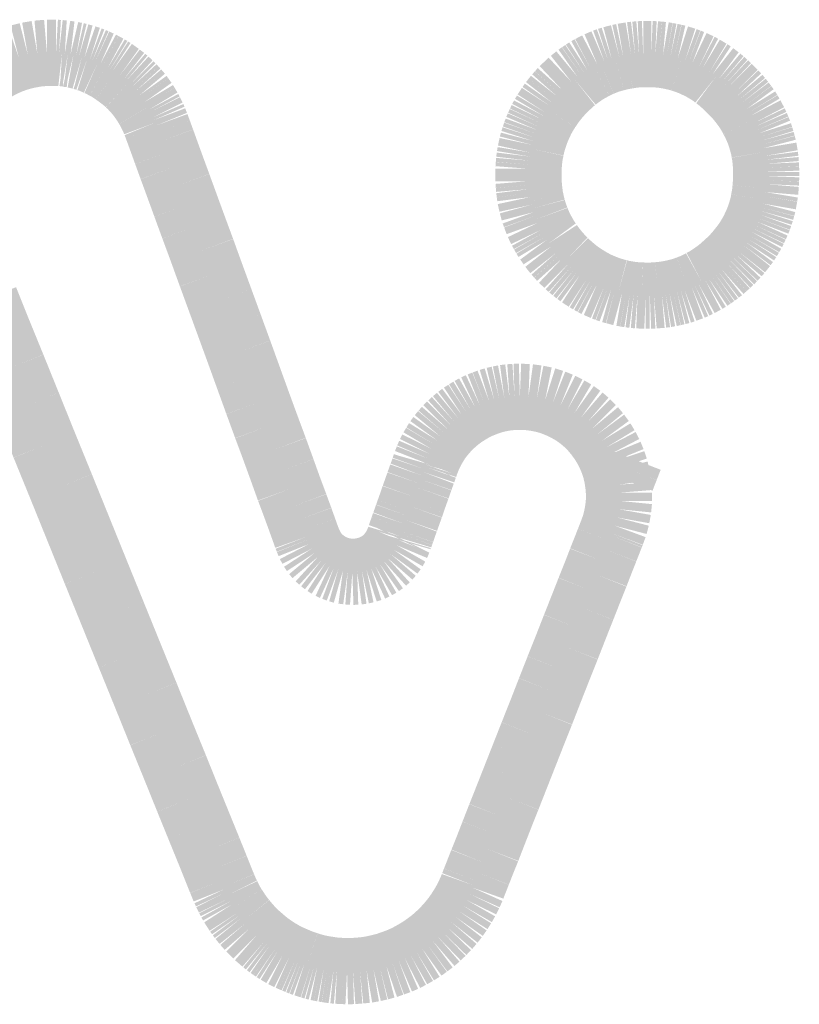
# Model space of a CAD drawing. Extents: x -3.1 to 72.3, y -97.3 to -26.1.
# Tile 7 of 15: x 36.3 to 37.5, y -88.5 to -86.9. Entities that reach past the tile are written whole.
import ezdxf

# ---------------------------------------------------------------- set-up
doc = ezdxf.new("R2010")
doc.units = 0
doc.header["$MEASUREMENT"] = 0
doc.layers.add('BG_SILKSCREEN_TOP', color=2, linetype='CONTINUOUS')

msp = doc.modelspace()

# ---------------------------------------------------------------- linework, layer by layer
at = {"layer": 'BG_SILKSCREEN_TOP', "color": 140, "const_width": 0.1016}
for points in [[(36.35146, -86.99431), (36.33749, -86.99787)], [(36.36594, -86.99177), (36.35146, -86.99431)], [(36.38067, -86.9905), (36.36594, -86.99177)], [(36.39007, -86.9905), (36.38067, -86.9905)], [(36.39464, -86.9905), (36.39007, -86.9905)], [(36.39921, -86.99076), (36.39464, -86.9905)], [(36.40378, -86.99127), (36.39921, -86.99076)], [(36.4081, -86.99152), (36.40378, -86.99127)], [(36.41267, -86.99228), (36.4081, -86.99152)], [(36.41699, -86.99279), (36.41267, -86.99228)], [(36.42131, -86.99381), (36.41699, -86.99279)], [(36.42563, -86.99457), (36.42131, -86.99381)], [(36.42995, -86.99558), (36.42563, -86.99457)], [(37.27094, -86.99508), (37.26484, -86.99609)], [(37.27704, -86.99406), (37.27094, -86.99508)], [(37.28313, -86.9933), (37.27704, -86.99406)], [(37.28923, -86.99279), (37.28313, -86.9933)], [(37.29558, -86.99254), (37.28923, -86.99279)], [(37.30193, -86.99254), (37.29558, -86.99254)], [(37.30802, -86.99254), (37.30193, -86.99254)], [(37.31412, -86.99279), (37.30802, -86.99254)], [(37.32022, -86.9933), (37.31412, -86.99279)], [(37.32606, -86.99381), (37.32022, -86.9933)], [(37.3319, -86.99482), (37.32606, -86.99381)], [(37.33749, -86.99584), (37.3319, -86.99482)], [(36.31133, -87.00828), (36.29939, -87.01489)], [(36.32428, -87.00244), (36.31133, -87.00828)], [(36.33749, -86.99787), (36.32428, -87.00244)], [(36.43426, -86.99685), (36.42995, -86.99558)], [(36.43833, -86.99787), (36.43426, -86.99685)], [(36.44265, -86.99939), (36.43833, -86.99787)], [(36.44671, -87.00066), (36.44265, -86.99939)], [(36.45077, -87.00219), (36.44671, -87.00066)], [(36.45484, -87.00397), (36.45077, -87.00219)], [(36.45865, -87.00574), (36.45484, -87.00397)], [(36.46271, -87.00752), (36.45865, -87.00574)], [(36.46652, -87.00955), (36.46271, -87.00752)], [(36.47033, -87.01159), (36.46652, -87.00955)], [(37.22547, -87.00879), (37.22014, -87.01159)], [(37.23081, -87.00651), (37.22547, -87.00879)], [(37.23614, -87.00422), (37.23081, -87.00651)], [(37.24173, -87.00219), (37.23614, -87.00422)], [(37.24732, -87.00041), (37.24173, -87.00219)], [(37.25316, -86.99889), (37.24732, -87.00041)], [(37.259, -86.99736), (37.25316, -86.99889)], [(37.26484, -86.99609), (37.259, -86.99736)], [(37.34333, -86.99711), (37.33749, -86.99584)], [(37.34892, -86.99838), (37.34333, -86.99711)], [(37.35451, -87.00016), (37.34892, -86.99838)], [(37.36009, -87.00193), (37.35451, -87.00016)], [(37.36568, -87.00397), (37.36009, -87.00193)], [(37.37102, -87.006), (37.36568, -87.00397)], [(37.37635, -87.00854), (37.37102, -87.006)], [(37.38168, -87.01108), (37.37635, -87.00854)], [(36.29939, -87.01489), (36.28771, -87.02251)], [(36.47414, -87.01362), (36.47033, -87.01159)], [(36.47795, -87.0159), (36.47414, -87.01362)], [(36.48151, -87.01819), (36.47795, -87.0159)], [(36.48506, -87.02073), (36.48151, -87.01819)], [(36.48862, -87.02327), (36.48506, -87.02073)], [(36.49218, -87.02581), (36.48862, -87.02327)], [(37.19982, -87.02378), (37.19474, -87.02733)], [(37.20465, -87.02048), (37.19982, -87.02378)], [(37.20973, -87.01717), (37.20465, -87.02048)], [(37.21481, -87.01438), (37.20973, -87.01717)], [(37.22014, -87.01159), (37.21481, -87.01438)], [(37.38702, -87.01387), (37.38168, -87.01108)], [(37.3921, -87.01692), (37.38702, -87.01387)], [(37.39718, -87.01997), (37.3921, -87.01692)], [(37.40226, -87.02327), (37.39718, -87.01997)], [(37.40708, -87.02708), (37.40226, -87.02327)], [(36.49548, -87.02835), (36.49218, -87.02581)], [(36.49878, -87.03089), (36.49548, -87.02835)], [(36.50208, -87.03368), (36.49878, -87.03089)], [(36.50538, -87.03673), (36.50208, -87.03368)], [(36.50843, -87.03953), (36.50538, -87.03673)], [(36.51148, -87.04257), (36.50843, -87.03953)], [(37.18077, -87.03927), (37.1762, -87.04359)], [(37.18534, -87.03495), (37.18077, -87.03927)], [(37.19017, -87.03114), (37.18534, -87.03495)], [(37.19474, -87.02733), (37.19017, -87.03114)], [(37.41191, -87.03064), (37.40708, -87.02708)], [(37.41674, -87.0347), (37.41191, -87.03064)], [(37.42156, -87.03902), (37.41674, -87.0347)], [(37.42613, -87.04334), (37.42156, -87.03902)], [(36.51453, -87.04588), (36.51148, -87.04257)], [(36.51732, -87.04892), (36.51453, -87.04588)], [(36.52012, -87.05223), (36.51732, -87.04892)], [(36.52291, -87.05553), (36.52012, -87.05223)], [(36.52545, -87.05908), (36.52291, -87.05553)], [(37.16731, -87.05273), (37.16324, -87.05731)], [(37.17163, -87.04791), (37.16731, -87.05273)], [(37.1762, -87.04359), (37.17163, -87.04791)], [(37.43071, -87.04791), (37.42613, -87.04334)], [(37.43528, -87.05248), (37.43071, -87.04791)], [(37.4396, -87.05705), (37.43528, -87.05248)], [(36.52799, -87.06264), (36.52545, -87.05908)], [(36.53053, -87.0662), (36.52799, -87.06264)], [(36.53282, -87.07001), (36.53053, -87.0662)], [(36.5351, -87.07382), (36.53282, -87.07001)], [(37.15562, -87.06696), (37.15207, -87.07204)], [(37.15943, -87.06213), (37.15562, -87.06696)], [(37.16324, -87.05731), (37.15943, -87.06213)], [(37.44366, -87.06188), (37.4396, -87.05705)], [(37.44747, -87.0667), (37.44366, -87.06188)], [(37.45128, -87.07178), (37.44747, -87.0667)], [(36.53739, -87.07763), (36.5351, -87.07382)], [(36.53942, -87.08144), (36.53739, -87.07763)], [(36.54145, -87.0855), (36.53942, -87.08144)], [(36.54348, -87.08956), (36.54145, -87.0855)], [(37.14546, -87.0822), (37.14242, -87.08728)], [(37.14877, -87.07712), (37.14546, -87.0822)], [(37.15207, -87.07204), (37.14877, -87.07712)], [(37.45484, -87.07661), (37.45128, -87.07178)], [(37.45814, -87.08194), (37.45484, -87.07661)], [(37.46119, -87.08702), (37.45814, -87.08194)], [(36.54526, -87.09363), (36.54348, -87.08956)], [(36.54679, -87.09769), (36.54526, -87.09363)], [(36.54856, -87.10201), (36.54679, -87.09769)], [(37.13708, -87.09795), (37.13454, -87.10353)], [(37.13962, -87.09261), (37.13708, -87.09795)], [(37.14242, -87.08728), (37.13962, -87.09261)], [(37.46398, -87.09236), (37.46119, -87.08702)], [(37.46677, -87.09769), (37.46398, -87.09236)], [(37.46931, -87.10303), (37.46677, -87.09769)], [(36.54958, -87.1048), (36.54856, -87.10201)], [(36.55237, -87.11242), (36.54958, -87.1048)], [(36.5572, -87.12563), (36.55237, -87.11242)], [(37.13022, -87.11446), (37.12819, -87.1203)], [(37.13226, -87.10887), (37.13022, -87.11446)], [(37.13454, -87.10353), (37.13226, -87.10887)], [(37.4716, -87.10836), (37.46931, -87.10303)], [(37.47389, -87.11395), (37.4716, -87.10836)], [(37.47566, -87.11954), (37.47389, -87.11395)], [(36.5638, -87.14392), (36.5572, -87.12563)], [(37.12641, -87.12589), (37.12489, -87.13173)], [(37.12819, -87.1203), (37.12641, -87.12589)], [(37.47744, -87.12538), (37.47566, -87.11954)], [(37.47897, -87.13097), (37.47744, -87.12538)], [(37.48049, -87.13681), (37.47897, -87.13097)], [(36.57219, -87.16703), (36.5638, -87.14392)], [(37.12235, -87.14367), (37.12133, -87.14976)], [(37.12362, -87.13782), (37.12235, -87.14367)], [(37.12489, -87.13173), (37.12362, -87.13782)], [(37.48151, -87.1429), (37.48049, -87.13681)], [(37.48252, -87.14875), (37.48151, -87.1429)], [(37.12057, -87.15611), (37.12006, -87.16221)], [(37.12133, -87.14976), (37.12057, -87.15611)], [(37.48328, -87.15484), (37.48252, -87.14875)], [(37.48379, -87.16094), (37.48328, -87.15484)], [(37.48405, -87.16703), (37.48379, -87.16094)], [(36.58209, -87.19396), (36.57219, -87.16703)], [(37.12006, -87.16221), (37.11956, -87.16856)], [(37.11956, -87.16856), (37.11956, -87.17491)], [(37.11956, -87.17491), (37.11956, -87.18126)], [(37.4843, -87.17338), (37.48405, -87.16703)], [(37.4843, -87.17973), (37.4843, -87.17338)], [(37.11956, -87.18126), (37.11956, -87.18761)], [(37.11956, -87.18761), (37.12006, -87.1937)], [(37.48379, -87.19218), (37.48405, -87.18608)], [(37.48405, -87.18608), (37.4843, -87.17973)], [(36.59327, -87.22469), (36.58209, -87.19396)], [(37.12006, -87.1937), (37.12057, -87.1998)], [(37.12057, -87.1998), (37.12133, -87.2059)], [(37.12133, -87.2059), (37.1221, -87.21199)], [(37.48176, -87.21047), (37.48278, -87.20437)], [(37.48278, -87.20437), (37.48328, -87.19828)], [(37.48328, -87.19828), (37.48379, -87.19218)], [(37.1221, -87.21199), (37.12337, -87.21783)], [(37.12337, -87.21783), (37.12464, -87.22368)], [(37.47973, -87.22215), (37.48074, -87.21631)], [(37.48074, -87.21631), (37.48176, -87.21047)], [(36.60546, -87.25797), (36.59327, -87.22469)], [(37.12464, -87.22368), (37.12616, -87.22926)], [(37.12616, -87.22926), (37.12768, -87.23511)], [(37.12768, -87.23511), (37.12972, -87.24069)], [(37.4749, -87.23917), (37.47668, -87.23358)], [(37.47668, -87.23358), (37.4782, -87.22799)], [(37.4782, -87.22799), (37.47973, -87.22215)], [(37.12972, -87.24069), (37.13175, -87.24603)], [(37.13175, -87.24603), (37.13378, -87.25162)], [(37.13378, -87.25162), (37.13632, -87.25695)], [(37.4683, -87.25568), (37.47084, -87.25009)], [(37.47084, -87.25009), (37.47287, -87.24476)], [(37.47287, -87.24476), (37.4749, -87.23917)], [(36.61867, -87.29378), (36.60546, -87.25797)], [(37.13632, -87.25695), (37.13886, -87.26228)], [(37.13886, -87.26228), (37.14165, -87.26736)], [(37.14165, -87.26736), (37.1447, -87.2727)], [(37.46017, -87.27143), (37.46322, -87.26609)], [(37.46322, -87.26609), (37.46576, -87.26101)], [(37.46576, -87.26101), (37.4683, -87.25568)], [(37.1447, -87.2727), (37.14775, -87.27778)], [(37.14775, -87.27778), (37.15131, -87.2826)], [(37.45026, -87.28641), (37.45382, -87.28159)], [(37.45382, -87.28159), (37.45712, -87.27651)], [(37.45712, -87.27651), (37.46017, -87.27143)], [(36.63238, -87.33163), (36.61867, -87.29378)], [(37.15131, -87.2826), (37.15461, -87.28768)], [(37.15461, -87.28768), (37.15842, -87.29251)], [(37.15842, -87.29251), (37.16223, -87.29734)], [(37.16223, -87.29734), (37.16629, -87.30191)], [(37.43858, -87.30089), (37.44264, -87.29607)], [(37.44264, -87.29607), (37.44645, -87.29124)], [(37.44645, -87.29124), (37.45026, -87.28641)], [(37.16629, -87.30191), (37.17061, -87.30673)], [(37.17061, -87.30673), (37.17518, -87.31105)], [(37.17518, -87.31105), (37.17975, -87.31562)], [(37.42512, -87.31435), (37.42969, -87.31004)], [(37.42969, -87.31004), (37.43426, -87.30546)], [(37.43426, -87.30546), (37.43858, -87.30089)], [(37.17975, -87.31562), (37.18433, -87.31969)], [(37.18433, -87.31969), (37.18915, -87.32375)], [(37.18915, -87.32375), (37.19398, -87.32756)], [(37.19398, -87.32756), (37.1988, -87.33112)], [(37.40607, -87.3301), (37.41089, -87.32655)], [(37.41089, -87.32655), (37.41572, -87.32274)], [(37.41572, -87.32274), (37.42029, -87.31867)], [(37.42029, -87.31867), (37.42512, -87.31435)], [(36.64661, -87.37049), (36.63238, -87.33163)], [(37.1988, -87.33112), (37.20388, -87.33442)], [(37.20388, -87.33442), (37.20896, -87.33772)], [(37.20896, -87.33772), (37.21404, -87.34077)], [(37.21404, -87.34077), (37.21912, -87.34356)], [(37.38067, -87.3456), (37.38575, -87.3428)], [(37.38575, -87.3428), (37.39108, -87.34001)], [(37.39108, -87.34001), (37.39616, -87.33696)], [(37.39616, -87.33696), (37.40099, -87.33366)], [(37.40099, -87.33366), (37.40607, -87.3301)], [(37.21912, -87.34356), (37.22446, -87.34636)], [(37.22446, -87.34636), (37.22979, -87.34864)], [(37.22979, -87.34864), (37.23513, -87.35093)], [(37.23513, -87.35093), (37.24046, -87.35296)], [(37.24046, -87.35296), (37.24605, -87.35499)], [(37.24605, -87.35499), (37.25164, -87.35652)], [(37.25164, -87.35652), (37.25748, -87.35804)], [(37.25748, -87.35804), (37.26307, -87.35957)], [(37.34206, -87.35906), (37.34765, -87.35779)], [(37.34765, -87.35779), (37.35349, -87.35626)], [(37.35349, -87.35626), (37.35908, -87.35449)], [(37.35908, -87.35449), (37.36441, -87.35245)], [(37.35908, -87.35449), (37.36162, -87.35347)], [(37.36162, -87.35347), (37.36441, -87.35245)], [(37.36441, -87.35245), (37.37, -87.35042)], [(37.37, -87.35042), (37.37533, -87.34814)], [(37.37533, -87.34814), (37.38067, -87.3456)], [(36.28618, -87.36922), (36.30599, -87.41875)], [(36.66109, -87.41011), (36.64661, -87.37049)], [(37.26307, -87.35957), (37.26891, -87.36058)], [(37.26891, -87.36058), (37.275, -87.3616)], [(37.275, -87.3616), (37.28085, -87.36236)], [(37.28085, -87.36236), (37.28694, -87.36287)], [(37.28694, -87.36287), (37.29329, -87.36312)], [(37.29329, -87.36312), (37.29939, -87.36338)], [(37.29939, -87.36338), (37.30574, -87.36338)], [(37.30574, -87.36338), (37.31209, -87.36312)], [(37.31209, -87.36312), (37.31818, -87.36261)], [(37.31818, -87.36261), (37.32428, -87.36211)], [(37.32428, -87.36211), (37.33012, -87.36134)], [(37.33012, -87.36134), (37.33622, -87.36033)], [(37.33622, -87.36033), (37.34206, -87.35906)], [(36.67556, -87.44974), (36.66109, -87.41011)], [(36.30599, -87.41875), (36.32809, -87.47285)], [(36.68979, -87.48911), (36.67556, -87.44974)], [(36.32809, -87.47285), (36.35171, -87.53127)], [(36.70376, -87.52771), (36.68979, -87.48911)], [(37.06698, -87.52365), (37.05936, -87.52594)], [(37.0746, -87.52187), (37.06698, -87.52365)], [(37.08247, -87.52035), (37.0746, -87.52187)], [(37.09035, -87.51933), (37.08247, -87.52035)], [(37.09822, -87.51882), (37.09035, -87.51933)], [(37.10635, -87.51857), (37.09822, -87.51882)], [(37.11956, -87.51908), (37.10635, -87.51857)], [(37.13251, -87.52086), (37.11956, -87.51908)], [(37.14521, -87.5234), (37.13251, -87.52086)], [(37.15715, -87.52721), (37.14521, -87.5234)], [(36.35171, -87.53127), (36.37661, -87.59299)], [(36.71722, -87.56454), (36.70376, -87.52771)], [(37.03091, -87.53864), (37.02431, -87.5427)], [(37.03777, -87.53483), (37.03091, -87.53864)], [(37.04488, -87.53152), (37.03777, -87.53483)], [(37.05199, -87.52873), (37.04488, -87.53152)], [(37.05936, -87.52594), (37.05199, -87.52873)], [(37.16858, -87.53178), (37.15715, -87.52721)], [(37.17975, -87.53737), (37.16858, -87.53178)], [(37.19017, -87.54346), (37.17975, -87.53737)], [(37.01161, -87.55159), (37.00551, -87.55667)], [(37.0177, -87.54702), (37.01161, -87.55159)], [(37.02431, -87.5427), (37.0177, -87.54702)], [(37.20007, -87.55057), (37.19017, -87.54346)], [(37.20922, -87.55845), (37.20007, -87.55057)], [(36.73017, -87.59934), (36.71722, -87.56454)], [(36.99433, -87.56734), (36.98925, -87.57318)], [(36.99992, -87.56175), (36.99433, -87.56734)], [(37.00551, -87.55667), (36.99992, -87.56175)], [(37.21785, -87.56708), (37.20922, -87.55845)], [(37.22547, -87.57623), (37.21785, -87.56708)], [(36.98417, -87.57928), (36.9796, -87.58563)], [(36.98925, -87.57318), (36.98417, -87.57928)], [(37.23259, -87.58588), (37.22547, -87.57623)], [(36.37661, -87.59299), (36.40251, -87.65649)], [(36.74186, -87.6316), (36.73017, -87.59934)], [(36.97147, -87.59909), (36.96792, -87.6062)], [(36.97554, -87.59223), (36.97147, -87.59909)], [(36.9796, -87.58563), (36.97554, -87.59223)], [(37.23894, -87.59629), (37.23259, -87.58588)], [(37.24452, -87.60696), (37.23894, -87.59629)], [(36.96487, -87.61331), (36.96208, -87.62042)], [(36.96792, -87.6062), (36.96487, -87.61331)], [(37.2491, -87.61814), (37.24452, -87.60696)], [(37.26891, -87.62804), (37.275, -87.6123)], [(36.95903, -87.62931), (36.9575, -87.63389)], [(36.9603, -87.62576), (36.95903, -87.62931)], [(36.96131, -87.62271), (36.9603, -87.62576)], [(36.96182, -87.62093), (36.96131, -87.62271)], [(36.96208, -87.62042), (36.96182, -87.62093)], [(37.25291, -87.62957), (37.2491, -87.61814)], [(37.2557, -87.64151), (37.25291, -87.62957)], [(37.26256, -87.6443), (37.26891, -87.62804)], [(36.75227, -87.66056), (36.74186, -87.6316)], [(36.95344, -87.64506), (36.95115, -87.65141)], [(36.95547, -87.63922), (36.95344, -87.64506)], [(36.9575, -87.63389), (36.95547, -87.63922)], [(37.25748, -87.6537), (37.2557, -87.64151)], [(36.40251, -87.65649), (36.42893, -87.72177)], [(36.94887, -87.65802), (36.94633, -87.66513)], [(36.95115, -87.65141), (36.94887, -87.65802)], [(37.25849, -87.66589), (37.25748, -87.6537)], [(36.76167, -87.6857), (36.75227, -87.66056)], [(36.94379, -87.67224), (36.94125, -87.67961)], [(36.94633, -87.66513), (36.94379, -87.67224)], [(37.25849, -87.67834), (37.25849, -87.66589)], [(36.76929, -87.70653), (36.76167, -87.6857)], [(36.93871, -87.68697), (36.93617, -87.69408)], [(36.94125, -87.67961), (36.93871, -87.68697)], [(37.25722, -87.69104), (37.25849, -87.67834)], [(36.93363, -87.7012), (36.93134, -87.7078)], [(36.93617, -87.69408), (36.93363, -87.7012)], [(37.25164, -87.71644), (37.25494, -87.70374)], [(37.25494, -87.70374), (37.25722, -87.69104)], [(36.77513, -87.72279), (36.76929, -87.70653)], [(36.92702, -87.71974), (36.92525, -87.72482)], [(36.92906, -87.7139), (36.92702, -87.71974)], [(36.93134, -87.7078), (36.92906, -87.7139)], [(37.24732, -87.72812), (37.25164, -87.71644)], [(36.42893, -87.72177), (36.45535, -87.78705)], [(36.77894, -87.73345), (36.77513, -87.72279)], [(36.78072, -87.73803), (36.77894, -87.73345)], [(36.92169, -87.73523), (36.92093, -87.73676)], [(36.92245, -87.73269), (36.92169, -87.73523)], [(36.92372, -87.72914), (36.92245, -87.73269)], [(36.92525, -87.72482), (36.92372, -87.72914)], [(37.24275, -87.7398), (37.24605, -87.73142)], [(37.24605, -87.73142), (37.24732, -87.72812)], [(36.78326, -87.74438), (36.78072, -87.73803)], [(36.78707, -87.75174), (36.78326, -87.74438)], [(36.91712, -87.74641), (36.91305, -87.75352)], [(36.92042, -87.73853), (36.91712, -87.74641)], [(36.92093, -87.73676), (36.92042, -87.73853)], [(37.23767, -87.75276), (37.24275, -87.7398)], [(36.79139, -87.75835), (36.78707, -87.75174)], [(36.79647, -87.76444), (36.79139, -87.75835)], [(36.80206, -87.76952), (36.79647, -87.76444)], [(36.90315, -87.76597), (36.89756, -87.77105)], [(36.90823, -87.76012), (36.90315, -87.76597)], [(36.91305, -87.75352), (36.90823, -87.76012)], [(37.23081, -87.77003), (37.23767, -87.75276)], [(36.8079, -87.77409), (36.80206, -87.76952)], [(36.81425, -87.77816), (36.8079, -87.77409)], [(36.82085, -87.78121), (36.81425, -87.77816)], [(36.82771, -87.78375), (36.82085, -87.78121)], [(36.88486, -87.77917), (36.87826, -87.78222)], [(36.89146, -87.77536), (36.88486, -87.77917)], [(36.89756, -87.77105), (36.89146, -87.77536)], [(37.22268, -87.79111), (37.23081, -87.77003)], [(36.45535, -87.78705), (36.48176, -87.85207)], [(36.83482, -87.78578), (36.82771, -87.78375)], [(36.84219, -87.78679), (36.83482, -87.78578)], [(36.8493, -87.7873), (36.84219, -87.78679)], [(36.85667, -87.78705), (36.8493, -87.7873)], [(36.86403, -87.78603), (36.85667, -87.78705)], [(36.87114, -87.78451), (36.86403, -87.78603)], [(36.87826, -87.78222), (36.87114, -87.78451)], [(37.21303, -87.81524), (37.22268, -87.79111)], [(37.20236, -87.84242), (37.21303, -87.81524)], [(36.48176, -87.85207), (36.50742, -87.91532)], [(37.19068, -87.87188), (37.20236, -87.84242)], [(37.17848, -87.90313), (37.19068, -87.87188)], [(36.50742, -87.91532), (36.53231, -87.97653)], [(37.16553, -87.93564), (37.17848, -87.90313)], [(37.15232, -87.96917), (37.16553, -87.93564)], [(36.53231, -87.97653), (36.55568, -88.03444)], [(37.13911, -88.0032), (37.15232, -87.96917)], [(37.12565, -88.03698), (37.13911, -88.0032)], [(36.55568, -88.03444), (36.57752, -88.08804)], [(37.11244, -88.07051), (37.12565, -88.03698)], [(37.09974, -88.10277), (37.11244, -88.07051)], [(36.57752, -88.08804), (36.59708, -88.13655)], [(37.08755, -88.13376), (37.09974, -88.10277)], [(36.59708, -88.13655), (36.61435, -88.17897)], [(37.07612, -88.16246), (37.08755, -88.13376)], [(37.06571, -88.18913), (37.07612, -88.16246)], [(36.61435, -88.17897), (36.62883, -88.21453)], [(37.05656, -88.21275), (37.06571, -88.18913)], [(36.62883, -88.21453), (36.64, -88.24222)], [(37.04844, -88.23282), (37.05656, -88.21275)], [(37.04209, -88.24907), (37.04844, -88.23282)], [(36.64, -88.24222), (36.64762, -88.26127)], [(37.03726, -88.26127), (37.04209, -88.24907)], [(36.64762, -88.26127), (36.65143, -88.27066)], [(37.03447, -88.26838), (37.03726, -88.26127)], [(36.65143, -88.27066), (36.65296, -88.27447)], [(36.65296, -88.27447), (36.65524, -88.2793)], [(36.65524, -88.2793), (36.65753, -88.28387)], [(37.02888, -88.28159), (37.0332, -88.27193)], [(37.0332, -88.27193), (37.03447, -88.26838)], [(36.65753, -88.28387), (36.65982, -88.2887)], [(36.65982, -88.2887), (36.6621, -88.29327)], [(36.6621, -88.29327), (36.66464, -88.29784)], [(37.01923, -88.29987), (37.02431, -88.29098)], [(37.02431, -88.29098), (37.02888, -88.28159)], [(36.66464, -88.29784), (36.66744, -88.30216)], [(36.66744, -88.30216), (36.67023, -88.30648)], [(36.67023, -88.30648), (36.67302, -88.3108)], [(37.0078, -88.31715), (37.01364, -88.30876)], [(37.01364, -88.30876), (37.01923, -88.29987)], [(36.67302, -88.3108), (36.67582, -88.31486)], [(36.67582, -88.31486), (36.67887, -88.31892)], [(36.67887, -88.31892), (36.68217, -88.32299)], [(36.68217, -88.32299), (36.68522, -88.3268)], [(36.99484, -88.33289), (37.00145, -88.32527)], [(37.00145, -88.32527), (37.0078, -88.31715)], [(36.68522, -88.3268), (36.68852, -88.33061)], [(36.68852, -88.33061), (36.69182, -88.33442)], [(36.69182, -88.33442), (36.69538, -88.33797)], [(36.69538, -88.33797), (36.69893, -88.34153)], [(36.98036, -88.34737), (36.98773, -88.34026)], [(36.98773, -88.34026), (36.99484, -88.33289)], [(36.69893, -88.34153), (36.70249, -88.34509)], [(36.70249, -88.34509), (36.7063, -88.34839)], [(36.7063, -88.34839), (36.71011, -88.35169)], [(36.71011, -88.35169), (36.71392, -88.35499)], [(36.71392, -88.35499), (36.71798, -88.35829)], [(36.96462, -88.36007), (36.97274, -88.35398)], [(36.97274, -88.35398), (36.98036, -88.34737)], [(36.71798, -88.35829), (36.72205, -88.36134)], [(36.72205, -88.36134), (36.72611, -88.36414)], [(36.72611, -88.36414), (36.73017, -88.36693)], [(36.73017, -88.36693), (36.73449, -88.36972)], [(36.73449, -88.36972), (36.73881, -88.37226)], [(36.94785, -88.37125), (36.95649, -88.36591)], [(36.95649, -88.36591), (36.96462, -88.36007)], [(36.73881, -88.37226), (36.74313, -88.3748)], [(36.74313, -88.3748), (36.7477, -88.37709)], [(36.7477, -88.37709), (36.75227, -88.37938)], [(36.75227, -88.37938), (36.75684, -88.38141)], [(36.75684, -88.38141), (36.76142, -88.38344)], [(36.76142, -88.38344), (36.76624, -88.38547)], [(36.76624, -88.38547), (36.77081, -88.38725)], [(36.91102, -88.38852), (36.92067, -88.38496)], [(36.92067, -88.38496), (36.93007, -88.3809)], [(36.93007, -88.3809), (36.93896, -88.37633)], [(36.93896, -88.37633), (36.94785, -88.37125)], [(36.77081, -88.38725), (36.77564, -88.38903)], [(36.77564, -88.38903), (36.78047, -88.39055)], [(36.78047, -88.39055), (36.78529, -88.39208)], [(36.78529, -88.39208), (36.79037, -88.3936)], [(36.79037, -88.3936), (36.7952, -88.39487)], [(36.7952, -88.39487), (36.80028, -88.39589)], [(36.80028, -88.39589), (36.80536, -88.3969)], [(36.80536, -88.3969), (36.81018, -88.39766)], [(36.81018, -88.39766), (36.81526, -88.39843)], [(36.81526, -88.39843), (36.82034, -88.39919)], [(36.82034, -88.39919), (36.82568, -88.3997)], [(36.82568, -88.3997), (36.83076, -88.39995)], [(36.83076, -88.39995), (36.83584, -88.4002)], [(36.83584, -88.4002), (36.84117, -88.40046)], [(36.84117, -88.40046), (36.85032, -88.4002)], [(36.85032, -88.4002), (36.86098, -88.39944)], [(36.86098, -88.39944), (36.87114, -88.39843)], [(36.87114, -88.39843), (36.88156, -88.39665)], [(36.88156, -88.39665), (36.89146, -88.39436)], [(36.89146, -88.39436), (36.90137, -88.39182)], [(36.90137, -88.39182), (36.91102, -88.38852)]]:
    msp.add_lwpolyline(points, dxfattribs=at)

doc.saveas('drawing.dxf')
